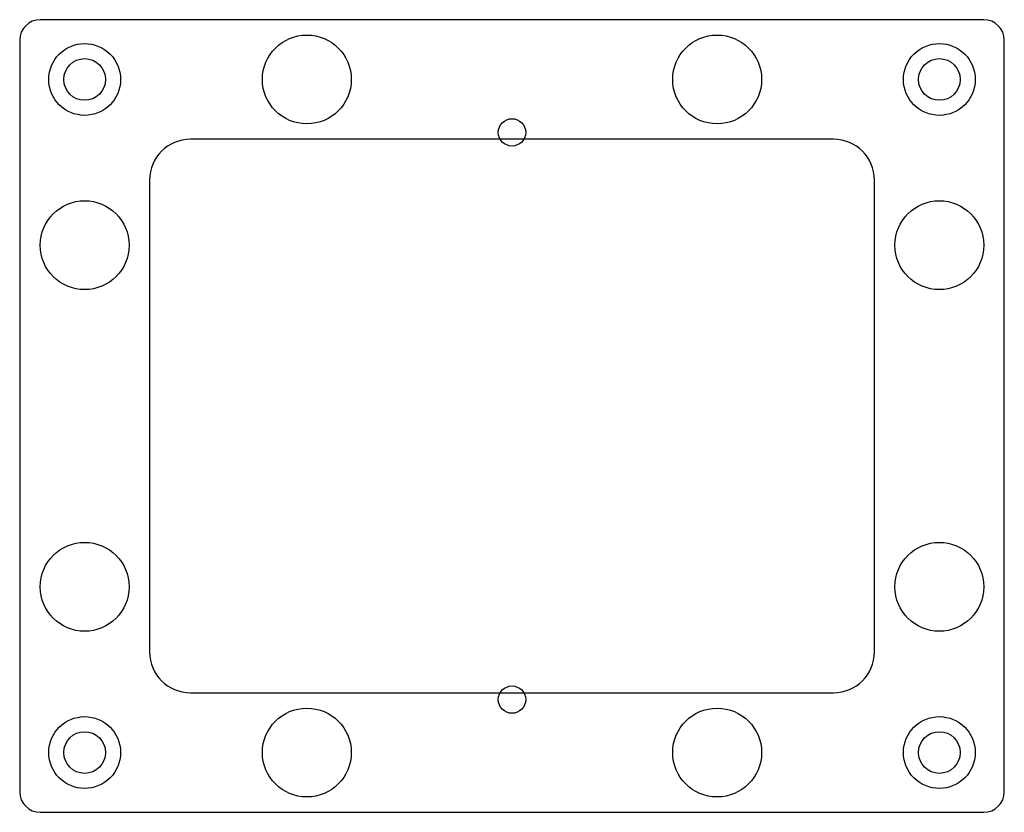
# Model space of a CAD drawing. Header units: millimetres. Extents: x -72 to 72, y -58 to 58.
import ezdxf

# ---------------------------------------------------------------- set-up
doc = ezdxf.new("R2010")
doc.units = ezdxf.units.MM

msp = doc.modelspace()

# ---------------------------------------------------------------- linework, layer by layer
at = {"layer": 'COUNTERBORE'}
for centre in [(-62.5, 49.25), (62.5, 49.25), (-62.5, -49.25), (62.5, -49.25)]:
    msp.add_circle(centre, 5.25, dxfattribs=at)
at = {"layer": 'HOLES'}
for centre, radius in [((-30, 49.25), 6.5), ((30, 49.25), 6.5), ((-62.5, 49.25), 3.05), ((62.5, 49.25), 3.05), ((0, 41.51), 2), ((-62.5, 25), 6.5), ((62.5, 25), 6.5), ((-62.5, -25), 6.5), ((62.5, -25), 6.5), ((0, -41.51), 2), ((-30, -49.25), 6.5), ((30, -49.25), 6.5), ((-62.5, -49.25), 3.05), ((62.5, -49.25), 3.05)]:
    msp.add_circle(centre, radius, dxfattribs=at)
at = {"layer": 'OUTLINE'}
for p, q in [((69, 58), (-69, 58)), ((-72, 55), (-72, -55)), ((72, -55), (72, 55)), ((47.01, 40.51), (-47.01, 40.51)), ((-53.01, 34.51), (-53.01, -34.51)), ((53.01, -34.51), (53.01, 34.51)), ((-47.01, -40.51), (47.01, -40.51)), ((-69, -58), (69, -58))]:
    msp.add_line(p, q, dxfattribs=at)
for centre, radius, start, end in [((-69, 55), 3, 90, 180), ((69, 55), 3, 0, 90), ((-47.01, 34.51), 6, 90, 180), ((47.01, 34.51), 6, 0, 90), ((-47.01, -34.51), 6, 180, 270), ((47.01, -34.51), 6, 270, 360), ((-69, -55), 3, 180, 270), ((69, -55), 3, 270, 360)]:
    msp.add_arc(centre, radius, start, end, dxfattribs=at)

doc.saveas('drawing.dxf')
